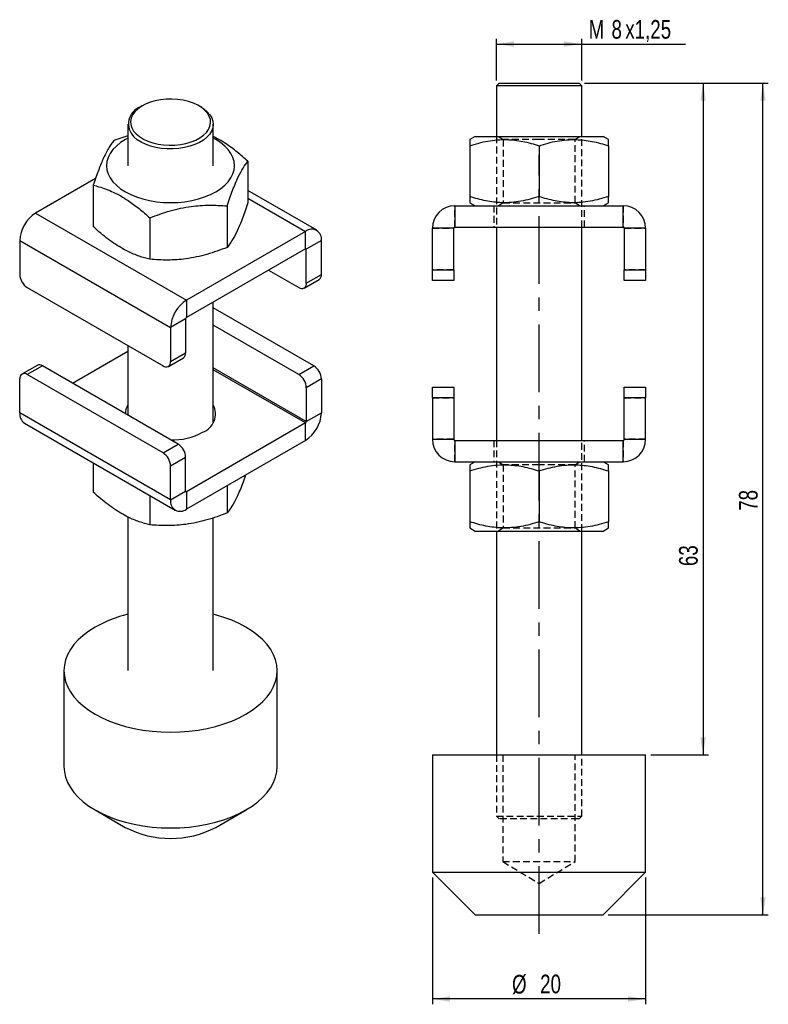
# Model space of a CAD drawing. Extents: x 24.8 to 95, y 47.9 to 140.3.
import ezdxf

# ---------------------------------------------------------------- set-up
doc = ezdxf.new("R2010")
doc.units = 0
doc.header["$LTSCALE"] = 0.5
doc.linetypes.add('CENTERX2', pattern=[20.32, 12.7, -2.54, 2.54, -2.54])
doc.linetypes.add('HIDDEN', pattern=[1.905, 1.27, -0.635])
doc.layers.get('0').update_dxf_attribs({"linetype": 'CONTINUOUS'})
doc.layers.add('FORMATO', color=179, linetype='CONTINUOUS')
doc.styles.add('SLDTEXTSTYLE0', font='TXT', dxfattribs={"width": 0.75})
doc.dimstyles.new('SLDDIMSTYLE0', dxfattribs={"dimtxt": 1.75, "dimasz": 1.651, "dimexe": 0, "dimexo": 0.0625, "dimgap": 0.4375, "dimtad": 1, "dimdec": 3, "dimrnd": 1e-09, "dimzin": 12, "dimtxsty": 'SLDTEXTSTYLE0', "dimsah": 1, "dimcen": 0.09, "dimazin": 3, "dimtfac": 1, "dimtdec": 3, "dimtofl": 0, "dimtmove": 0, "dimatfit": 3, "dimtolj": 1, "dimtzin": 12})

# ---------------------------------------------------------------- blocks, each defined once
blk = doc.blocks.new('_D')
at = {"layer": 'FORMATO'}
for p, q in [((69.513, 134.582), (69.513, 138.5)), ((69.513, 138), (77.513, 138)), ((77.513, 134.582), (77.513, 138.5)), ((77.513, 138), (87.251, 138))]:
    blk.add_line(p, q, dxfattribs=at)
for points in [[(69.513, 138), (71.164, 137.746), (71.164, 138.254)], [(77.513, 138), (75.862, 138.254), (75.862, 137.746)]]:
    blk.add_solid(points, dxfattribs=at)
at = {"layer": 'FORMATO', "char_height": 1.75, "attachment_point": 1, "style": 'SLDTEXTSTYLE0'}
for s, insert in [('M', (78.168, 140.255)), ('8', (80.312, 140.255)), ('x1,25', (81.605, 140.255))]:
    blk.add_mtext(s, dxfattribs=dict(at, insert=insert))
blk = doc.blocks.new('_D_1')
at = {"layer": 'FORMATO'}
for p, q in [((77.763, 134.332), (95.013, 134.332)), ((94.513, 56.332), (94.513, 134.332)), ((80.013, 56.332), (95.013, 56.332))]:
    blk.add_line(p, q, dxfattribs=at)
for points in [[(94.513, 134.332), (94.259, 132.681), (94.767, 132.681)], [(94.513, 56.332), (94.767, 57.983), (94.259, 57.983)]]:
    blk.add_solid(points, dxfattribs=at)
at = {"layer": 'FORMATO', "insert": (92.257, 94.23), "char_height": 1.75, "attachment_point": 1, "rotation": 90, "style": 'SLDTEXTSTYLE0'}
blk.add_mtext('78', dxfattribs=at)
blk = doc.blocks.new('_D_2')
at = {"layer": 'FORMATO'}
for p, q in [((63.513, 59.832), (63.513, 47.945)), ((83.513, 59.832), (83.513, 47.945)), ((83.513, 48.445), (63.513, 48.445))]:
    blk.add_line(p, q, dxfattribs=at)
for points in [[(63.513, 48.445), (65.164, 48.191), (65.164, 48.699)], [(83.513, 48.445), (81.862, 48.699), (81.862, 48.191)]]:
    blk.add_solid(points, dxfattribs=at)
at = {"layer": 'FORMATO', "char_height": 1.75, "attachment_point": 1, "style": 'SLDTEXTSTYLE0'}
for s, insert in [('%%c', (70.981, 50.701)), ('20', (73.621, 50.727))]:
    blk.add_mtext(s, dxfattribs=dict(at, insert=insert))
blk = doc.blocks.new('_D_3')
at = {"layer": 'FORMATO'}
for p, q in [((77.763, 134.332), (89.397, 134.332)), ((88.897, 134.332), (88.897, 71.332)), ((84.013, 71.332), (89.397, 71.332))]:
    blk.add_line(p, q, dxfattribs=at)
for points in [[(88.897, 134.332), (88.643, 132.681), (89.151, 132.681)], [(88.897, 71.332), (89.151, 72.983), (88.643, 72.983)]]:
    blk.add_solid(points, dxfattribs=at)
at = {"layer": 'FORMATO', "insert": (86.641, 89.043), "char_height": 1.75, "attachment_point": 1, "rotation": 90, "style": 'SLDTEXTSTYLE0'}
blk.add_mtext('63', dxfattribs=at)

msp = doc.modelspace()

# ---------------------------------------------------------------- linework, layer by layer
at = {"color": 7, "linetype": 'CONTINUOUS'}
for p, q in [((69.7633, 134.3325), (69.5133, 134.0825)), ((69.5133, 134.0825), (69.5133, 129.3325)), ((77.3907, 134.0825), (69.5133, 134.0825)), ((69.7633, 134.3325), (77.1483, 134.3325)), ((77.1483, 134.3325), (77.2633, 134.3325)), ((77.5133, 134.0825), (77.2633, 134.3325)), ((77.5133, 134.0825), (77.3907, 134.0825)), ((77.5133, 129.3325), (77.5133, 134.0825)), ((36.3145, 132.2082), (36.1377, 132.1061)), ((41.7955, 132.1061), (41.6187, 132.2082)), ((34.9666, 130.4735), (34.9666, 126.595)), ((42.9666, 126.595), (42.9666, 130.4735)), ((34.9666, 129.4083), (33.6594, 128.949)), ((67.5133, 129.3325), (67.0133, 129.0438)), ((67.5133, 129.3325), (73.5133, 129.3325)), ((73.5133, 129.3325), (79.5133, 129.3325)), ((80.0133, 129.0438), (79.5133, 129.3325)), ((67.0133, 128.4632), (67.0133, 123.7017)), ((73.5133, 128.4632), (73.5133, 123.7017)), ((80.0133, 128.4632), (80.0133, 123.7017)), ((46.2164, 127.0066), (46.2164, 123.1186)), ((31.9342, 125.3918), (26.3094, 122.1447)), ((31.7168, 124.7638), (31.7168, 120.8758)), ((52.6737, 120.5342), (46.2164, 124.2619)), ((44.2738, 122.8214), (44.2738, 118.9334)), ((65.6133, 122.8325), (65.6133, 120.8325)), ((65.6133, 122.8325), (81.4133, 122.8325)), ((67.0133, 123.1211), (67.5133, 122.8325)), ((79.5133, 122.8325), (80.0133, 123.1211)), ((81.4133, 120.8325), (81.4133, 122.8325)), ((26.3094, 122.1447), (40.4515, 113.9806)), ((37.024, 121.7), (37.024, 117.812)), ((51.6238, 120.4302), (40.4515, 113.9806)), ((51.6238, 118.7971), (51.6238, 120.4302)), ((65.5133, 120.7325), (63.5133, 120.7325)), ((63.5133, 116.8325), (63.5133, 120.7325)), ((65.5133, 116.8325), (65.5133, 120.7325)), ((65.6133, 120.8325), (81.4133, 120.8325)), ((69.5133, 120.8325), (69.5133, 100.8325)), ((77.5133, 100.8325), (77.5133, 120.8325)), ((83.5133, 120.7325), (81.5133, 120.7325)), ((81.5133, 120.7325), (81.5133, 116.8325)), ((83.5133, 120.7325), (83.5133, 116.8325)), ((24.8245, 119.5727), (38.9666, 111.4086)), ((24.8245, 119.5727), (24.8245, 116.3882)), ((53.1087, 119.5727), (51.6945, 118.7563)), ((53.1087, 116.3882), (53.1087, 119.5727)), ((51.6238, 118.7971), (40.4515, 112.3475)), ((51.6945, 115.5718), (51.6945, 118.7563)), ((48.1584, 116.7966), (50.9874, 115.1635)), ((51.6945, 115.5718), (53.1087, 116.3882)), ((63.5133, 116.8325), (65.5133, 116.8325)), ((63.5133, 115.8325), (63.5133, 116.8325)), ((65.5133, 116.8325), (65.5133, 115.8325)), ((81.5133, 116.8325), (83.5133, 116.8325)), ((81.5133, 115.8325), (81.5133, 116.8325)), ((83.5133, 116.8325), (83.5133, 115.8325)), ((51.4874, 115.114), (52.9016, 115.9304)), ((65.5133, 115.8325), (63.5133, 115.8325)), ((83.5133, 115.8325), (81.5133, 115.8325)), ((25.5316, 115.1635), (38.2595, 107.8158)), ((40.4515, 113.9806), (40.4515, 112.3475)), ((42.9666, 102.4945), (42.9666, 113.7994)), ((52.4016, 107.8145), (42.9666, 113.2612)), ((40.3808, 112.225), (38.9666, 111.4086)), ((40.3808, 112.225), (40.3808, 109.0405)), ((38.9666, 111.4086), (38.9666, 108.2241)), ((50.9874, 106.9981), (42.9666, 111.6284)), ((34.9666, 109.1785), (29.7748, 106.1813)), ((34.9666, 109.7167), (34.9666, 103.1842)), ((38.9666, 108.2241), (40.3808, 109.0405)), ((38.7595, 107.7663), (40.1737, 108.5827)), ((26.4458, 107.864), (25.0316, 107.0476)), ((26.9458, 107.8145), (25.5316, 106.9981)), ((39.6737, 100.4668), (26.9458, 107.8145)), ((50.9874, 106.9981), (52.4016, 107.8145)), ((24.8245, 103.4052), (24.8245, 106.5897)), ((38.2595, 99.6504), (25.5316, 106.9981)), ((53.1087, 106.5897), (51.6945, 105.7733)), ((53.1087, 106.5897), (53.1087, 103.4052)), ((51.6945, 105.7733), (51.6945, 102.5888)), ((63.5133, 104.8325), (63.5133, 105.8325)), ((63.5133, 105.8325), (65.5133, 105.8325)), ((65.5133, 105.8325), (65.5133, 104.8325)), ((81.5133, 105.8325), (83.5133, 105.8325)), ((81.5133, 104.8325), (81.5133, 105.8325)), ((83.5133, 105.8325), (83.5133, 104.8325)), ((65.5133, 104.8325), (63.5133, 104.8325)), ((63.5133, 104.8325), (63.5133, 100.9325)), ((65.5133, 104.8325), (65.5133, 100.9325)), ((83.5133, 104.8325), (81.5133, 104.8325)), ((81.5133, 100.9325), (81.5133, 104.8325)), ((83.5133, 100.9325), (83.5133, 104.8325)), ((38.9666, 95.2411), (24.8245, 103.4052)), ((51.6945, 102.5888), (53.1087, 103.4052)), ((25.2595, 102.4437), (39.4016, 94.2797)), ((51.6238, 102.4663), (40.4515, 96.0167)), ((51.6238, 100.8333), (51.6238, 102.4663)), ((51.6238, 100.8333), (40.4515, 94.3836)), ((63.5133, 100.9325), (65.5133, 100.9325)), ((65.6133, 100.8325), (65.6133, 98.8325)), ((65.6133, 100.8325), (81.4133, 100.8325)), ((81.4133, 98.8325), (81.4133, 100.8325)), ((81.5133, 100.9325), (83.5133, 100.9325)), ((38.2595, 99.6504), (39.6737, 100.4668)), ((40.3808, 99.2421), (38.9666, 98.4256)), ((40.3808, 96.0575), (40.3808, 99.2421)), ((65.6133, 98.8325), (81.4133, 98.8325)), ((67.5133, 98.8325), (67.0133, 98.5438)), ((80.0133, 98.5438), (79.5133, 98.8325)), ((31.7168, 98.716), (31.7168, 95.9713)), ((38.9666, 95.2411), (38.9666, 98.4256)), ((67.0133, 97.9632), (67.0133, 93.2017)), ((73.5133, 97.9632), (73.5133, 93.2017)), ((80.0133, 97.9632), (80.0133, 93.2017)), ((38.9666, 95.2411), (40.3808, 96.0575)), ((44.2738, 96.5902), (44.2738, 94.0289)), ((37.024, 95.6522), (37.024, 92.9075)), ((40.4515, 96.0167), (40.4515, 94.3836)), ((34.9666, 93.6477), (34.9666, 79.2356)), ((42.9666, 79.2356), (42.9666, 93.5618)), ((67.0133, 92.6211), (67.5133, 92.3325)), ((79.5133, 92.3325), (80.0133, 92.6211)), ((67.5133, 92.3325), (73.5133, 92.3325)), ((69.5133, 92.3325), (69.5133, 71.3325)), ((73.5133, 92.3325), (79.5133, 92.3325)), ((77.5133, 71.3325), (77.5133, 92.3325)), ((28.9666, 79.2356), (28.9666, 70.2537)), ((48.9666, 70.2537), (48.9666, 79.2356)), ((63.5133, 71.3325), (63.5133, 60.3325)), ((63.5133, 71.3325), (73.5133, 71.3325)), ((73.5133, 71.3325), (83.5133, 71.3325)), ((83.5133, 60.3325), (83.5133, 71.3325)), ((31.8944, 66.1723), (34.7233, 64.5387)), ((43.2099, 64.5387), (46.0388, 66.1723)), ((63.5133, 60.3325), (67.5133, 56.3325)), ((63.5133, 60.3325), (73.5133, 60.3325)), ((73.5133, 60.3325), (83.5133, 60.3325)), ((79.5133, 56.3325), (83.5133, 60.3325)), ((67.5133, 56.3325), (73.5133, 56.3325)), ((73.5133, 56.3325), (79.5133, 56.3325))]:
    msp.add_line(p, q, dxfattribs=at)
at = {"color": 7, "linetype": 'HIDDEN'}
for p, q in [((69.5133, 129.3325), (69.5133, 120.8325)), ((69.7227, 129.3325), (70.1383, 129.0415)), ((76.8883, 129.0415), (77.3038, 129.3325)), ((77.5133, 120.8325), (77.5133, 129.3325)), ((73.5133, 129.0415), (70.1383, 129.0415)), ((70.1383, 129.0415), (70.1383, 123.1234)), ((76.8883, 129.0415), (73.5133, 129.0415)), ((73.5133, 128.4632), (73.5133, 123.7017)), ((76.8883, 123.1234), (76.8883, 129.0415)), ((65.6133, 120.8325), (65.6133, 122.8325)), ((69.2633, 122.8325), (69.2633, 120.8325)), ((70.1383, 123.1234), (69.7227, 122.8325)), ((70.1383, 123.1234), (76.8883, 123.1234)), ((77.3038, 122.8325), (76.8883, 123.1234)), ((77.7633, 120.8325), (77.7633, 122.8325)), ((81.4133, 122.8325), (81.4133, 120.8325)), ((63.5133, 120.7325), (65.5133, 120.7325)), ((81.5133, 120.7325), (83.5133, 120.7325)), ((65.5133, 116.8325), (63.5133, 116.8325)), ((83.5133, 116.8325), (81.5133, 116.8325)), ((63.5133, 104.8325), (65.5133, 104.8325)), ((81.5133, 104.8325), (83.5133, 104.8325)), ((65.5133, 100.9325), (63.5133, 100.9325)), ((65.6133, 98.8325), (65.6133, 100.8325)), ((69.2633, 100.8325), (69.2633, 98.8325)), ((69.5133, 100.8325), (69.5133, 92.3325)), ((77.5133, 92.3325), (77.5133, 100.8325)), ((77.7633, 98.8325), (77.7633, 100.8325)), ((81.4133, 100.8325), (81.4133, 98.8325)), ((83.5133, 100.9325), (81.5133, 100.9325)), ((69.7227, 98.8325), (70.1383, 98.5415)), ((76.8883, 98.5415), (77.3038, 98.8325)), ((73.5133, 98.5415), (70.1383, 98.5415)), ((70.1383, 98.5415), (70.1383, 92.6234)), ((76.8883, 98.5415), (73.5133, 98.5415)), ((73.5133, 97.9632), (73.5133, 93.2017)), ((76.8883, 92.6234), (76.8883, 98.5415)), ((70.1383, 92.6234), (69.7227, 92.3325)), ((70.1383, 92.6234), (76.8883, 92.6234)), ((77.3038, 92.3325), (76.8883, 92.6234)), ((69.5133, 71.3325), (69.5133, 65.5825)), ((70.1133, 71.3325), (70.1133, 61.3325)), ((76.9133, 61.3325), (76.9133, 71.3325)), ((77.5133, 65.5825), (77.5133, 71.3325)), ((69.5133, 65.5825), (77.3907, 65.5825)), ((69.5133, 65.5825), (69.7633, 65.3325)), ((77.2633, 65.3325), (77.5133, 65.5825)), ((77.3907, 65.5825), (77.5133, 65.5825)), ((77.1483, 65.3325), (69.7633, 65.3325)), ((77.2633, 65.3325), (77.1483, 65.3325)), ((70.1133, 61.3325), (76.9133, 61.3325)), ((70.1133, 61.3325), (73.5133, 59.2895)), ((73.5133, 59.2895), (76.9133, 61.3325))]:
    msp.add_line(p, q, dxfattribs=at)
at = {"color": 8, "linetype": 'CONTINUOUS'}
for p, q in [((46.2164, 123.5519), (51.6238, 120.4302)), ((51.6238, 118.7971), (51.6945, 118.7563)), ((51.6945, 102.5888), (42.9666, 107.6273)), ((51.6238, 102.4663), (42.9666, 107.464)), ((40.4515, 96.0167), (40.3808, 96.0575))]:
    msp.add_line(p, q, dxfattribs=at)
at = {"color": 7, "linetype": 'CONTINUOUS', "flags": 128}
for points in [[(35.7448, 129.5699), (36.0506, 129.3165), (36.4159, 129.0908), (36.8331, 128.8974), (37.2937, 128.7402), (37.7883, 128.6225), (38.307, 128.5466), (38.839, 128.5141), (39.3737, 128.5256), (39.9001, 128.581), (40.4075, 128.679), (40.8855, 128.8178), (41.3245, 128.9943), (41.7155, 129.2052), (42.0505, 129.446), (42.3228, 129.7119), (42.5267, 129.9975), (42.6581, 130.2969), (42.7144, 130.604), (42.6944, 130.9127), (42.5986, 131.2166), (42.4287, 131.5095), (42.1884, 131.7854), (41.8826, 132.0389), (41.5173, 132.2646), (41.1001, 132.458), (40.6395, 132.6151), (40.1449, 132.7329), (39.6262, 132.8088), (39.0942, 132.8413), (38.5595, 132.8297), (38.0331, 132.7744), (37.5257, 132.6763), (37.0477, 132.5376), (36.6087, 132.361), (36.2177, 132.1502), (35.8827, 131.9093), (35.6104, 131.6434), (35.4065, 131.3579), (35.2751, 131.0585), (35.2188, 130.7513), (35.2388, 130.4427), (35.3346, 130.1388), (35.5045, 129.8459), (35.7448, 129.5699)], [(41.7955, 132.1061), (42.0925, 131.9143), (42.4032, 131.6552), (42.6499, 131.374), (42.828, 131.0761), (42.9342, 130.7669), (42.9664, 130.4523), (42.9242, 130.1381), (42.8082, 129.8301), (42.6206, 129.5342), (42.365, 129.2557), (42.0461, 128.9999), (41.6698, 128.7715), (41.2432, 128.5749), (40.7742, 128.4136), (40.2714, 128.2907), (39.7444, 128.2085), (39.2029, 128.1684), (38.657, 128.1713), (38.1168, 128.2171), (37.5925, 128.3049), (37.0938, 128.4331), (36.63, 128.5993), (36.2096, 128.8005), (35.8407, 129.0328), (35.53, 129.2919), (35.53, 129.2919)], [(34.9666, 129.1767), (34.724, 129.0442), (34.2756, 128.7546), (33.8863, 128.4378), (33.5608, 128.0978), (33.3033, 127.739), (33.117, 127.3657), (33.0043, 126.9828), (32.9666, 126.595), (33.0043, 126.2072), (33.117, 125.8242), (33.3033, 125.451), (33.5608, 125.0921), (33.8863, 124.7522), (34.2756, 124.4354), (34.724, 124.1457), (35.2257, 123.8869), (35.7744, 123.6622), (36.3633, 123.4743), (36.9849, 123.3256), (37.6315, 123.2181), (38.2948, 123.153), (38.9666, 123.1312), (39.6384, 123.153), (40.3017, 123.2181), (40.9483, 123.3256), (41.5699, 123.4743), (42.1588, 123.6622), (42.7075, 123.8869), (43.2092, 124.1457), (43.6576, 124.4354), (44.0469, 124.7522), (44.3724, 125.0921), (44.6299, 125.451), (44.8162, 125.8242), (44.9289, 126.2072), (44.9666, 126.595), (44.9289, 126.9828), (44.8162, 127.3657), (44.6299, 127.739), (44.3724, 128.0978), (44.0469, 128.4378), (43.6576, 128.7546), (43.2092, 129.0442), (42.9666, 129.1767)], [(31.8955, 83.3176), (31.3062, 82.9463), (30.7751, 82.5468), (30.3063, 82.122), (29.9035, 81.6753), (29.5697, 81.21), (29.3073, 80.7297), (29.1185, 80.2381), (29.0047, 79.7387), (28.9666, 79.2356), (29.0047, 78.7325), (29.1185, 78.2332), (29.3073, 77.7415), (29.5697, 77.2612), (29.9035, 76.7959), (30.3063, 76.3492), (30.7751, 75.9244), (31.3062, 75.5249), (31.8955, 75.1536), (32.5387, 74.8133), (33.2308, 74.5067), (33.9666, 74.2361), (34.7404, 74.0036), (35.5464, 73.8109), (36.3784, 73.6594), (37.2301, 73.5504), (38.095, 73.4847), (38.9666, 73.4627), (39.8382, 73.4847), (40.7031, 73.5504), (41.5548, 73.6594), (42.3868, 73.8109), (43.1928, 74.0036), (43.9666, 74.2361), (44.7024, 74.5067), (45.3945, 74.8133), (46.0377, 75.1536), (46.627, 75.5249), (47.1581, 75.9244), (47.6269, 76.3492), (48.0297, 76.7959), (48.3635, 77.2612), (48.6259, 77.7415), (48.8147, 78.2332), (48.9285, 78.7325), (48.9666, 79.2356), (48.9285, 79.7387), (48.8147, 80.2381), (48.6259, 80.7297), (48.3635, 81.21), (48.0297, 81.6753), (47.6269, 82.122), (47.1581, 82.5468), (46.627, 82.9463), (46.0377, 83.3176), (45.3945, 83.6579), (44.7024, 83.9645), (43.9666, 84.2351), (43.1928, 84.4676), (42.9666, 84.5265)], [(28.9666, 70.2537), (29.0047, 69.7505), (29.1185, 69.2512), (29.3073, 68.7595), (29.5697, 68.2792), (29.9035, 67.8139), (30.3063, 67.3672), (30.7751, 66.9425), (31.3062, 66.5429), (31.8955, 66.1716), (32.5387, 65.8314), (33.2308, 65.5248), (33.9666, 65.2542), (34.7404, 65.0217), (35.5464, 64.8289), (36.3784, 64.6775), (37.2301, 64.5685), (38.095, 64.5027), (38.9666, 64.4808), (39.8382, 64.5027), (40.7031, 64.5685), (41.5548, 64.6775), (42.3868, 64.8289), (43.1928, 65.0217), (43.9666, 65.2542), (44.7024, 65.5248), (45.3945, 65.8314), (46.0377, 66.1716), (46.627, 66.5429), (47.1581, 66.9425), (47.6269, 67.3672), (48.0297, 67.8139), (48.3635, 68.2792), (48.6259, 68.7595), (48.8147, 69.2512), (48.9285, 69.7505), (48.9666, 70.2537)]]:
    msp.add_lwpolyline(points, dxfattribs=at)
at = {"color": 7, "linetype": 'CONTINUOUS'}
for centre, radius, start, end in [((36.7173, 130.5082), 1.6997, 109.935795, 225.691685), ((65.6133, 120.7325), 2.1, 90, 180), ((81.4133, 120.7325), 2.1, 0, 90), ((28.0484, 119.426), 3.2273, 122.605478, 177.394522), ((52.2035, 119.7196), 0.9171, 350.785963, 129.203285), ((65.6133, 120.7325), 0.1, 90, 180), ((81.4133, 120.7325), 0.1, 0, 90), ((51.6514, 118.7633), 0.0437, 350.785963, 129.203285), ((26.3597, 116.4581), 1.5368, 182.605478, 237.394522), ((52.633, 116.3276), 0.4795, 304.056351, 7.25583), ((51.2634, 115.5019), 0.4367, 230.796715, 9.214037), ((42.1906, 111.2619), 3.2273, 122.605478, 177.394522), ((40.5343, 112.2181), 0.1537, 122.605478, 177.394522), ((39.9051, 108.98), 0.4795, 304.056351, 7.25583), ((38.5355, 108.1542), 0.4367, 230.796715, 9.214037), ((26.6529, 107.4056), 0.503, 54.382423, 114.307119), ((51.5735, 106.5199), 1.5368, 2.605478, 57.394522), ((25.2555, 106.6597), 0.4367, 50.796715, 189.214037), ((50.1593, 105.7035), 1.5368, 2.605478, 57.394522), ((36.291, 103.301), 1.5746, 147.258985, 179.180273), ((41.3455, 103.3067), 1.8286, 290.030203, 27.557681), ((25.8535, 103.2916), 1.0353, 173.701152, 234.986667), ((49.8848, 103.5519), 3.2273, 302.605478, 357.394522), ((51.541, 102.5958), 0.1537, 302.605478, 357.394522), ((39.091, 106.9946), 6.1256, 268.916069, 298.053404), ((65.6133, 100.9325), 2.1, 180, 270), ((65.6133, 100.9325), 0.1, 180, 270), ((81.4133, 100.9325), 0.1, 270, 0), ((81.4133, 100.9325), 2.1, 270, 0), ((38.8456, 99.1722), 1.5368, 2.605478, 57.394522), ((37.4314, 98.3558), 1.5368, 2.605478, 57.394522), ((40.4239, 96.0505), 0.0437, 170.785963, 309.203285), ((39.8719, 95.0943), 0.9171, 170.785963, 309.203285), ((37.8319, 72.7423), 12.1276, 103.665897, 119.307062), ((38.9666, 72.6732), 9.1748, 242.45152, 297.54848)]:
    msp.add_arc(centre, radius, start, end, dxfattribs=at)
for points, knots in [([(46.2164, 127.0066), (45.883, 127.3015), (45.213, 127.8941), (44.2997, 128.5634), (43.5472, 129.0344), (43.1439, 129.2366), (42.9666, 129.3255)], [0, 0, 0, 0, 0.3143284, 0.6316937, 0.8380785, 1, 1, 1, 1]), ([(33.6594, 128.949), (33.5754, 128.8404), (33.4076, 128.6231), (33.1492, 128.2215), (32.8858, 127.7477), (32.5565, 127.0612), (32.162, 126.0892), (31.8661, 125.2083), (31.7168, 124.7638)], [0, 0, 0, 0, 0.1323361, 0.2646349, 0.3998931, 0.5351269, 0.7654335, 1, 1, 1, 1]), ([(67.0133, 129.0404), (67.0133, 129.0415), (67.0133, 129.0547), (67.0133, 129.0026), (67.0133, 128.8785), (67.0133, 128.6901), (67.0133, 128.5329), (67.0133, 128.4632)], [0, 0, 0, 0, 0.0228368, 0.2758331, 0.533959, 0.7935268, 1, 1, 1, 1]), ([(67.0133, 128.4632), (67.2941, 128.5516), (67.8557, 128.7283), (68.7204, 128.9185), (69.6015, 129.0328), (70.4506, 129.0555), (71.2539, 128.9967), (72.012, 128.8763), (72.7667, 128.6998), (73.2644, 128.5421), (73.5133, 128.4632)], [0, 0, 0, 0, 0.1323039, 0.2645704, 0.3997957, 0.5349965, 0.6501888, 0.7653989, 0.8826881, 1, 1, 1, 1]), ([(73.5133, 128.4632), (73.7941, 128.5516), (74.3557, 128.7283), (75.2204, 128.9185), (76.1015, 129.0328), (76.9506, 129.0555), (77.7539, 128.9967), (78.512, 128.8763), (79.2667, 128.6998), (79.7644, 128.5421), (80.0133, 128.4632)], [0, 0, 0, 0, 0.1323039, 0.2645704, 0.3997957, 0.5349965, 0.6501888, 0.7653989, 0.8826881, 1, 1, 1, 1]), ([(80.0133, 128.4632), (80.0133, 128.5329), (80.0133, 128.6875), (80.0133, 128.8733), (80.0133, 128.9993), (80.0133, 129.0544), (80.0133, 129.0407), (80.0133, 129.0392)], [0, 0, 0, 0, 0.2064726, 0.4582763, 0.7112715, 0.9688473, 1, 1, 1, 1]), ([(44.2738, 122.8214), (44.3578, 123.0744), (44.5256, 123.5803), (44.784, 124.2923), (45.0474, 124.9532), (45.3767, 125.6859), (45.7712, 126.4135), (46.0671, 126.8077), (46.2164, 127.0066)], [0, 0, 0, 0, 0.13233613, 0.26463485, 0.39989307, 0.53512688, 0.76543345, 1, 1, 1, 1]), ([(31.7168, 124.7638), (31.8955, 124.7176), (32.2927, 124.6149), (32.9186, 124.4036), (33.598, 124.1201), (34.2888, 123.7639), (35.0978, 123.2654), (36.0171, 122.5898), (36.6871, 121.9977), (37.024, 121.7)], [0, 0, 0, 0, 0.10324025, 0.22946081, 0.35564824, 0.48492264, 0.61419372, 0.80599228, 1, 1, 1, 1]), ([(37.024, 121.7), (37.3372, 121.8206), (37.9636, 122.0618), (38.9281, 122.3662), (39.9109, 122.6118), (41.1401, 122.825), (42.6122, 122.9305), (43.7166, 122.858), (44.2738, 122.8214)], [0, 0, 0, 0, 0.1323361, 0.2646349, 0.3998931, 0.5351269, 0.7654335, 1, 1, 1, 1]), ([(46.2164, 123.1186), (46.1325, 122.8657), (45.9646, 122.3598), (45.7062, 121.6478), (45.4429, 120.9868), (45.1135, 120.2542), (44.7191, 119.5265), (44.4231, 119.1323), (44.2738, 118.9334)], [0, 0, 0, 0, 0.1323361, 0.2646349, 0.3998931, 0.5351269, 0.7654335, 1, 1, 1, 1]), ([(73.5133, 123.7017), (73.2324, 123.6133), (72.6709, 123.4366), (71.8061, 123.2464), (70.925, 123.1321), (70.0759, 123.1094), (69.2726, 123.1682), (68.5145, 123.2886), (67.7598, 123.4651), (67.2621, 123.6228), (67.0133, 123.7017)], [0, 0, 0, 0, 0.1323039, 0.2645704, 0.3997957, 0.5349965, 0.6501888, 0.7653989, 0.8826881, 1, 1, 1, 1]), ([(67.0133, 123.7017), (67.0133, 123.632), (67.0133, 123.4774), (67.0133, 123.2916), (67.0133, 123.1657), (67.0133, 123.1105), (67.0133, 123.1242), (67.0133, 123.1257)], [0, 0, 0, 0, 0.2064726, 0.4582763, 0.7112715, 0.9688473, 1, 1, 1, 1]), ([(80.0133, 123.7017), (79.7324, 123.6133), (79.1709, 123.4366), (78.3061, 123.2464), (77.425, 123.1321), (76.5759, 123.1094), (75.7726, 123.1682), (75.0145, 123.2886), (74.2598, 123.4651), (73.7621, 123.6228), (73.5133, 123.7017)], [0, 0, 0, 0, 0.1323039, 0.2645704, 0.3997957, 0.5349965, 0.6501888, 0.7653989, 0.8826881, 1, 1, 1, 1]), ([(80.0133, 123.1245), (80.0133, 123.1234), (80.0133, 123.1102), (80.0133, 123.1623), (80.0133, 123.2864), (80.0133, 123.4748), (80.0133, 123.632), (80.0133, 123.7017)], [0, 0, 0, 0, 0.0228368, 0.2758331, 0.533959, 0.7935268, 1, 1, 1, 1]), ([(37.024, 117.812), (36.6906, 117.9022), (36.0207, 118.0835), (35.1072, 118.4662), (34.3062, 118.8964), (33.6211, 119.3316), (32.9356, 119.8347), (32.2983, 120.3547), (31.8955, 120.7157), (31.7168, 120.8758)], [0, 0, 0, 0, 0.19197515, 0.38580513, 0.51185406, 0.63790536, 0.76731432, 0.8967598, 1, 1, 1, 1]), ([(44.2738, 118.9334), (43.9606, 118.8128), (43.3343, 118.5716), (42.3698, 118.2672), (41.387, 118.0216), (40.1578, 117.8084), (38.6857, 117.7029), (37.5813, 117.7754), (37.024, 117.812)], [0, 0, 0, 0, 0.1323361, 0.2646349, 0.3998931, 0.5351269, 0.7654335, 1, 1, 1, 1]), ([(67.0133, 98.5404), (67.0133, 98.5415), (67.0133, 98.5547), (67.0133, 98.5026), (67.0133, 98.3785), (67.0133, 98.1901), (67.0133, 98.0329), (67.0133, 97.9632)], [0, 0, 0, 0, 0.0228368, 0.2758331, 0.533959, 0.7935268, 1, 1, 1, 1]), ([(67.0133, 97.9632), (67.2941, 98.0516), (67.8557, 98.2283), (68.7204, 98.4185), (69.6015, 98.5328), (70.4506, 98.5555), (71.2539, 98.4967), (72.012, 98.3763), (72.7667, 98.1998), (73.2644, 98.0421), (73.5133, 97.9632)], [0, 0, 0, 0, 0.1323039, 0.2645704, 0.39979567, 0.53499654, 0.65018875, 0.76539893, 0.88268812, 1, 1, 1, 1]), ([(73.5133, 97.9632), (73.7941, 98.0516), (74.3557, 98.2283), (75.2204, 98.4185), (76.1015, 98.5328), (76.9506, 98.5555), (77.7539, 98.4967), (78.512, 98.3763), (79.2667, 98.1998), (79.7644, 98.0421), (80.0133, 97.9632)], [0, 0, 0, 0, 0.1323039, 0.2645704, 0.3997957, 0.5349965, 0.6501888, 0.7653989, 0.8826881, 1, 1, 1, 1]), ([(80.0133, 97.9632), (80.0133, 98.0329), (80.0133, 98.1875), (80.0133, 98.3733), (80.0133, 98.4993), (80.0133, 98.5544), (80.0133, 98.5407), (80.0133, 98.5392)], [0, 0, 0, 0, 0.2064726, 0.4582763, 0.7112715, 0.9688473, 1, 1, 1, 1]), ([(46.0064, 97.5904), (45.9922, 97.5481), (45.894, 97.2549), (45.706, 96.7452), (45.4429, 96.0818), (45.1135, 95.3499), (44.7191, 94.6219), (44.4231, 94.2278), (44.2738, 94.0289)], [0, 0, 0, 0, 0.0250739, 0.1737276, 0.3257067, 0.4776584, 0.7364359, 1, 1, 1, 1]), ([(37.024, 92.9075), (36.6906, 92.9977), (36.0207, 93.179), (35.1072, 93.5617), (34.3062, 93.9919), (33.6211, 94.4271), (32.9356, 94.9302), (32.2983, 95.4502), (31.8955, 95.8112), (31.7168, 95.9713)], [0, 0, 0, 0, 0.1919752, 0.3858051, 0.5118541, 0.6379054, 0.7673143, 0.8967598, 1, 1, 1, 1]), ([(44.2738, 94.0289), (43.9606, 93.9083), (43.3343, 93.6671), (42.3698, 93.3627), (41.387, 93.1171), (40.1578, 92.9039), (38.6857, 92.7984), (37.5813, 92.8709), (37.024, 92.9075)], [0, 0, 0, 0, 0.1323361, 0.2646349, 0.3998931, 0.5351269, 0.7654335, 1, 1, 1, 1]), ([(73.5133, 93.2017), (73.2324, 93.1133), (72.6709, 92.9366), (71.8061, 92.7464), (70.925, 92.6321), (70.0759, 92.6094), (69.2726, 92.6682), (68.5145, 92.7886), (67.7598, 92.9651), (67.2621, 93.1228), (67.0133, 93.2017)], [0, 0, 0, 0, 0.1323039, 0.2645704, 0.39979567, 0.53499654, 0.65018875, 0.76539893, 0.88268812, 1, 1, 1, 1]), ([(67.0133, 93.2017), (67.0133, 93.132), (67.0133, 92.9774), (67.0133, 92.7916), (67.0133, 92.6657), (67.0133, 92.6105), (67.0133, 92.6242), (67.0133, 92.6257)], [0, 0, 0, 0, 0.20647258, 0.45827628, 0.71127148, 0.96884726, 1, 1, 1, 1]), ([(80.0133, 93.2017), (79.7324, 93.1133), (79.1709, 92.9366), (78.3061, 92.7464), (77.425, 92.6321), (76.5759, 92.6094), (75.7726, 92.6682), (75.0145, 92.7886), (74.2598, 92.9651), (73.7621, 93.1228), (73.5133, 93.2017)], [0, 0, 0, 0, 0.1323039, 0.2645704, 0.3997957, 0.5349965, 0.6501888, 0.7653989, 0.8826881, 1, 1, 1, 1]), ([(80.0133, 92.6245), (80.0133, 92.6234), (80.0133, 92.6102), (80.0133, 92.6623), (80.0133, 92.7864), (80.0133, 92.9748), (80.0133, 93.132), (80.0133, 93.2017)], [0, 0, 0, 0, 0.0228368, 0.2758331, 0.533959, 0.7935268, 1, 1, 1, 1])]:
    msp.add_open_spline(points, degree=3, knots=knots, dxfattribs=at)
at = {"layer": 'FORMATO', "linetype": 'CENTERX2'}
msp.add_line((73.5133, 54.5572), (73.5133, 127.6028), dxfattribs=at)

# ---------------------------------------------------------------- dimensions: what is measured, and where the dimension line sits
at = {"layer": 'FORMATO'}
for base, p1, p2, text, picture, middle in [((77.5133, 137.9996), (69.5133, 134.0825), (77.5133, 134.0825), 'M<>x1,25', '_D', (82.7093, 137.9996)), ((63.5133, 48.4448), (83.5133, 60.3325), (63.5133, 60.3325), '%%c<>', '_D_2', (73.594, 48.4448))]:
    dim = msp.add_linear_dim(base=base, p1=p1, p2=p2, text=text, dimstyle='SLDDIMSTYLE0', dxfattribs=at)
    dim.commit()
    dim.dimension.update_dxf_attribs({"geometry": picture, "text_midpoint": middle, "dimtype": 160})
for base, p1, p2, picture, middle in [((94.5133, 134.3325), (79.5133, 56.3325), (77.2633, 134.3325), '_D_1', (94.5133, 95.5227)), ((88.8973, 71.3325), (77.2633, 134.3325), (83.5133, 71.3325), '_D_3', (88.8973, 90.3361))]:
    dim = msp.add_linear_dim(base=base, p1=p1, p2=p2, angle=90, dimstyle='SLDDIMSTYLE0', dxfattribs=at)
    dim.commit()
    dim.dimension.update_dxf_attribs({"geometry": picture, "text_midpoint": middle, "dimtype": 160})

doc.saveas('drawing.dxf')
